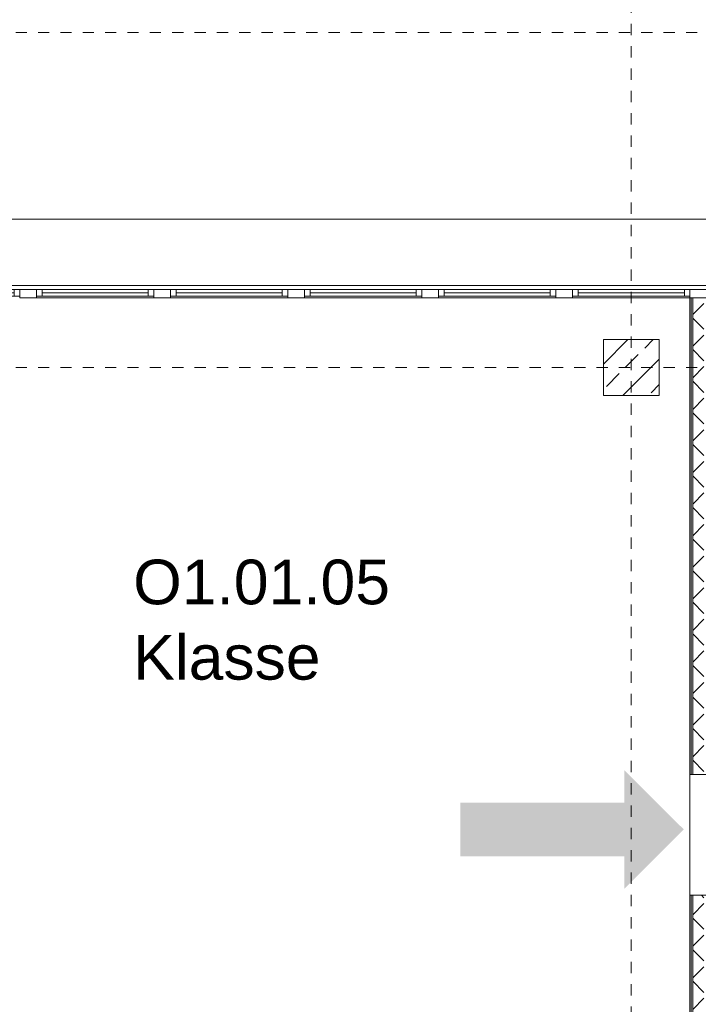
# Model space of a CAD drawing. Header units: metres. Extents: x -52 to 123, y -78 to 33.
# Tile 105 of 112: x 56 to 62, y 16 to 24. Entities that reach past the tile are written whole.
import ezdxf

# ---------------------------------------------------------------- set-up
doc = ezdxf.new("R2010")
doc.units = ezdxf.units.M
doc.linetypes.add('Rasterlinie', pattern=[0.019, 0.01, -0.003, 0.003, -0.003])
doc.linetypes.add('Über Schnittebene 1', pattern=[0.001, 0, -0.001])
for name, color, linetype, lineweight in [('A_Allgemeine Beschriftungen', 7, 'Continuous', 9), ('A_Fassadenelemente', 7, 'Continuous', 9), ('A_Fassadenpfosten', 7, 'Continuous', 9), ('A_Fenster', 7, 'Continuous', 9), ('A_Geschossdecken', 7, 'Continuous', 9), ('A_Raster', 7, 'Continuous', 9), ('A_Räume_Beschriftung', 7, 'Continuous', 9), ('A_Tragwerksstützen_Stahlbeton', 7, 'Continuous', 9), ('A_Türen', 7, 'Continuous', 9), ('A_Wände', 7, 'Continuous', 9), ('A_Wände_Schraffur', 7, 'Continuous', 18)]:
    doc.layers.add(name, color=color, linetype=linetype, lineweight=lineweight)
doc.styles.add('Arial_B', font='txt', dxfattribs={"height": 0.4})

# ---------------------------------------------------------------- blocks, each defined once
blk = doc.blocks.new('GSH_Fassade_Fenster_1flg - GSH_Fassade_Fenster_1flg-V36-BS_Übersicht_O1_BRANDSCHUTZ')
at = {"layer": 'A_Fassadenelemente'}
for p, q in [((-0.475, 0.015), (-0.525, 0.015)), ((-0.525, 0.015), (-0.525, -0.045)), ((-0.475, -0.045), (-0.475, 0.015)), ((-0.475, 0.015), (0.475, 0.015)), ((0.525, 0.015), (0.475, 0.015)), ((0.475, 0.015), (0.475, -0.045)), ((0.525, -0.045), (0.525, 0.015)), ((-0.525, -0.045), (-0.475, -0.045)), ((0.475, -0.015), (-0.475, -0.015)), ((0.475, -0.045), (-0.475, -0.045)), ((0.475, -0.045), (0.525, -0.045))]:
    blk.add_line(p, q, dxfattribs=at)
blk = doc.blocks.new('Pfosten rechteckig - 90x75-1335231-BS_Übersicht_O1_BRANDSCHUTZ')
at = {"layer": 'A_Fassadenpfosten'}
blk.add_line((20.131, -52.572), (20.131, -53.622), dxfattribs=at)
blk = doc.blocks.new('Pfosten rechteckig - 150x75-V37-BS_Übersicht_O1_BRANDSCHUTZ')
at = {"layer": 'A_Fassadenpfosten'}
for p, q in [((-0.075, 0.06), (0.075, 0.06)), ((-0.075, -0.015), (-0.075, 0.06)), ((0.075, 0.06), (0.075, -0.015)), ((0.075, -0.015), (-0.075, -0.015))]:
    blk.add_line(p, q, dxfattribs=at)
blk = doc.blocks.new('GSH_Tuer_I_1flg_SZ_OL - 1080x3200_2135_Voll-4240631-BS_Übersicht_O1_BRANDSCHUTZ')
at = {"layer": 'A_Türen', "linetype": 'Über Schnittebene 1'}
for p, q in [((-0.54, 0.0606), (0.48, 0.0606)), ((-0.54, -0.0894), (0.54, -0.0894))]:
    blk.add_line(p, q, dxfattribs=at)
at = {"layer": 'A_Türen'}
blk.add_line((0.54, -1.1694), (0.54, -0.0894), dxfattribs=at)
blk.add_arc((0.54, -0.0894), 1.08, 180, 270, dxfattribs=at)
blk = doc.blocks.new('Fensterbank1 - Fensterbank-6073046-BS_Übersicht_O1_BRANDSCHUTZ')
at = {"layer": 'A_Fenster'}
for p, q in [((71.2739, 22.631), (53.866, 22.631)), ((53.866, 22.0379), (74.1064, 22.0379))]:
    blk.add_line(p, q, dxfattribs=at)
blk = doc.blocks.new('Fluchtweg - Pfeil 1 - Pfeil  1_RW-4646429-BS_Übersicht_O1_BRANDSCHUTZ')
at = {"layer": 'A_Allgemeine Beschriftungen'}
for points in [[(-0.004069, 0), (-0.001406, 0.002662), (-0.001406, -0.002662)], [(0.005931, 0.0012), (0.005931, -0.0012), (-0.001406, -0.0012), (-0.001406, 0.0012)]]:
    blk.add_hatch(color=256, dxfattribs=at).paths.add_polyline_path(points, flags=0)

msp = doc.modelspace()

# ---------------------------------------------------------------- hatches: boundary and pattern name
at = {"layer": 'A_Tragwerksstützen_Stahlbeton'}
h = msp.add_hatch(dxfattribs=at)
h.set_pattern_fill('FP_3', color=256, style=0, pattern_type=2)
h.set_pattern_definition([(45, (1.421, 2.104), (-0.2283955, 0.2283955), []), (45, (1.649, 2.104), (-0.2283955, 0.2283955), [0.161, -0.081])])
h.paths.add_polyline_path([(61.3541, 21.053), (61.806, 21.053), (61.806, 21.553), (61.306, 21.553), (61.306, 21.053)], flags=0)
at = {"layer": 'A_Wände_Schraffur', "lineweight": 9}
h = msp.add_hatch(dxfattribs=at)
h.set_pattern_fill('FP_2', color=256, style=0, pattern_type=2)
h.set_pattern_definition([(45, (1.421, 2.104), (-0.14142136, 0.14142136), []), (135, (1.421, 2.104), (-0.14142136, -0.14142136), [])])
h.paths.add_polyline_path([(62.106, 5.078), (62.206, 5.078), (62.206, 16.578), (62.106, 16.578), (62.106, 6.6451)], flags=0)
h.paths.add_polyline_path([(62.106, 17.658), (62.206, 17.658), (62.206, 21.928), (62.106, 21.928), (62.106, 20.1379)], flags=0)

# ---------------------------------------------------------------- linework, layer by layer
at = {"layer": 'A_Geschossdecken'}
msp.add_line((62.081, 16.578), (62.081, 17.658), dxfattribs=at)
at = {"layer": 'A_Raster', "linetype": 'Rasterlinie'}
for p, q in [((61.556, -64.1202), (61.556, 31.5571)), ((9.8459, 24.303), (94.5874, 24.303)), ((9.8459, 21.303), (94.5874, 21.303))]:
    msp.add_line(p, q, dxfattribs=at)
at = {"layer": 'A_Tragwerksstützen_Stahlbeton', "lineweight": 18}
for p, q in [((61.806, 21.553), (61.306, 21.553)), ((61.306, 21.553), (61.306, 21.053)), ((61.806, 21.053), (61.806, 21.553)), ((61.306, 21.053), (61.806, 21.053))]:
    msp.add_line(p, q, dxfattribs=at)
at = {"layer": 'A_Wände', "lineweight": 18}
for p, q in [((62.231, 21.928), (62.081, 21.928)), ((62.081, 21.928), (62.081, 17.658)), ((62.081, 17.658), (62.231, 17.658)), ((62.231, 16.578), (62.081, 16.578)), ((62.081, 16.578), (62.081, 13.578))]:
    msp.add_line(p, q, dxfattribs=at)
at = {"layer": 'A_Wände'}
for p, q in [((62.0935, 21.928), (62.0935, 17.658)), ((62.106, 21.928), (62.106, 17.658)), ((62.0935, 16.578), (62.0935, 13.5655)), ((62.106, 16.578), (62.106, 13.553))]:
    msp.add_line(p, q, dxfattribs=at)

# ---------------------------------------------------------------- block references
at = {"layer": 'A_Allgemeine Beschriftungen', "xscale": 200, "yscale": 200, "zscale": 200, "rotation": 180}
msp.add_blockref('Fluchtweg - Pfeil 1 - Pfeil  1_RW-4646429-BS_Übersicht_O1_BRANDSCHUTZ', (61.2116, 17.1671), dxfattribs=at)
at = {"layer": 'A_Fassadenelemente'}
for p in [(55.556, 21.988), (56.756, 21.988), (57.956, 21.988), (59.156, 21.988), (60.356, 21.988), (61.556, 21.988)]:
    msp.add_blockref('GSH_Fassade_Fenster_1flg - GSH_Fassade_Fenster_1flg-V36-BS_Übersicht_O1_BRANDSCHUTZ', p, dxfattribs=at)
at = {"layer": 'A_Fassadenpfosten', "extrusion": (0, 0, -1), "rotation": 180}
for p in [(-56.156, 21.988), (-57.356, 21.988), (-58.556, 21.988), (-59.756, 21.988), (-60.956, 21.988), (-62.156, 21.988)]:
    msp.add_blockref('Pfosten rechteckig - 150x75-V37-BS_Übersicht_O1_BRANDSCHUTZ', p, dxfattribs=at)
at = {"layer": 'A_Fassadenpfosten'}
for p, rotation in [((109.853, 42.059), 269.9999999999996), ((111.053, 42.059), 269.9999999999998), ((112.253, 42.059), 269.9999999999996), ((113.453, 42.059), 269.9999999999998), ((114.653, 42.059), 269.9999999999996)]:
    msp.add_blockref('Pfosten rechteckig - 90x75-1335231-BS_Übersicht_O1_BRANDSCHUTZ', p, dxfattribs=dict(at, rotation=rotation))
at = {"layer": 'A_Fenster'}
msp.add_blockref('Fensterbank1 - Fensterbank-6073046-BS_Übersicht_O1_BRANDSCHUTZ', (0, 0), dxfattribs=at)
at = {"layer": 'A_Türen', "rotation": 89.99999999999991}
msp.add_blockref('GSH_Tuer_I_1flg_SZ_OL - 1080x3200_2135_Voll-4240631-BS_Übersicht_O1_BRANDSCHUTZ', (62.1416, 17.118), dxfattribs=at)

# ---------------------------------------------------------------- texts
at = {"layer": 'A_Räume_Beschriftung', "char_height": 0.4, "attachment_point": 1, "style": 'Arial_B'}
for s, insert, width in [('O1.01.05', (57.0972, 19.5827), 2.837974), ('Klasse', (57.0972, 18.9081), 2.228691)]:
    msp.add_mtext(s, dxfattribs=dict(at, insert=insert, width=width))

doc.saveas('drawing.dxf')
